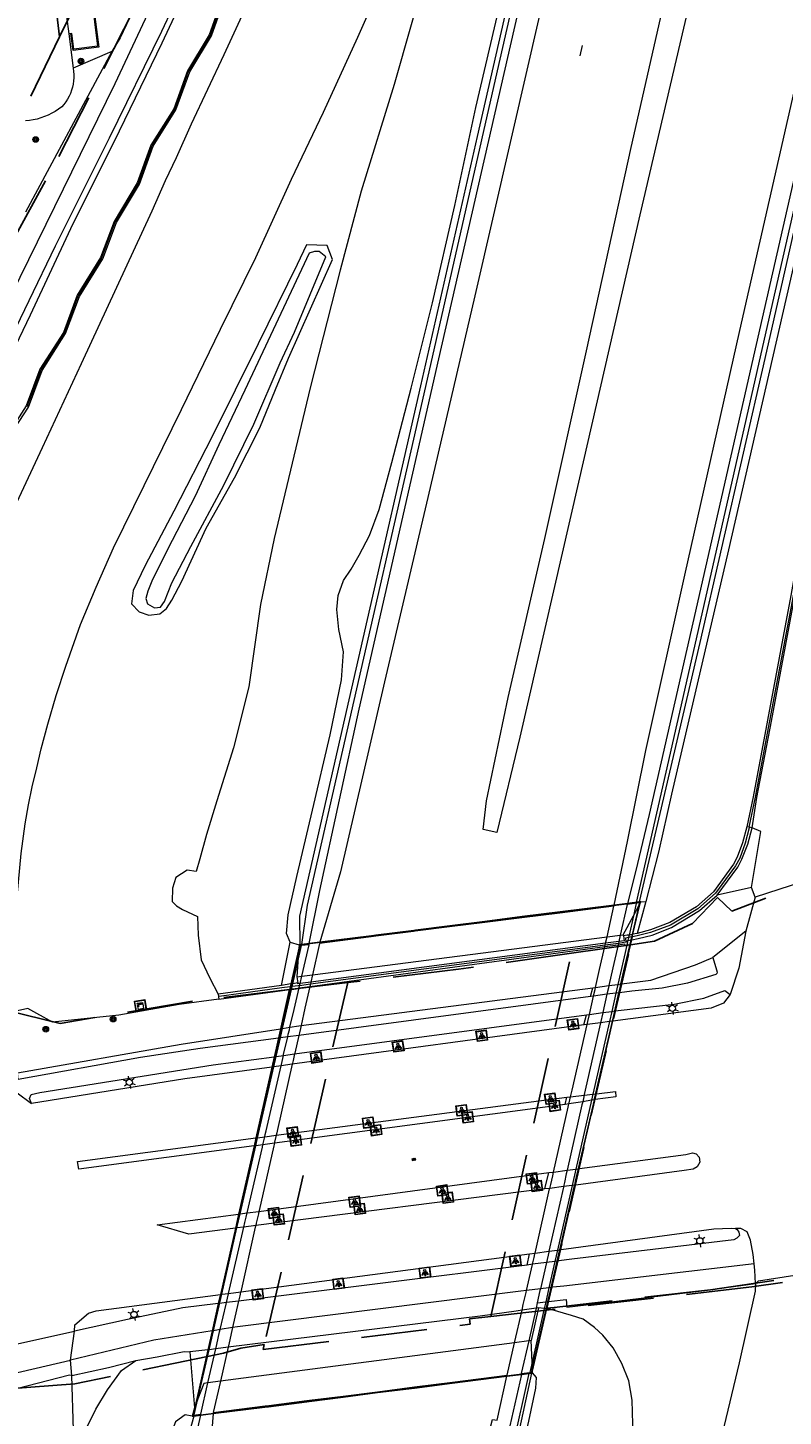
# Model space of a CAD drawing. Header units: metres. Extents: x 89872 to 94585, y 463299 to 469000.
# Tile 201 of 230: x 91380 to 91453, y 466049 to 466183. Entities that reach past the tile are written whole.
import ezdxf
from ezdxf.enums import TextEntityAlignment as Align

# ---------------------------------------------------------------- set-up
doc = ezdxf.new("R2010")
doc.units = ezdxf.units.M
doc.linetypes.add('HIDDEN', pattern=[9.525, 6.35, -3.175])
doc.layers.get('0').update_dxf_attribs({"linetype": 'CONTINUOUS'})
for name, color, linetype, lineweight in [('B-WE-GR-BEPLANTING_CULTUUR-G', 251, 'CONTINUOUS', 13), ('B-WE-GR-BOOM-S', 251, 'CONTINUOUS', 13), ('B-WE-IE-TERREINAFSCHEIDING-G', 251, 'CONTINUOUS', 13), ('B-WE-IE-TERREINAFSCHEIDING_KUNSTMATIG_HEKWERK-G', 251, 'CONTINUOUS', 13), ('B-WE-IE-TERREINAFSCHEIDING_KUNSTMATIG_MUUR-G', 251, 'CONTINUOUS', 13), ('B-WE-KL-ET_LS_OV_LICHTMAST-S', 251, 'CONTINUOUS', 13), ('B-WE-KL-ET_LS_SR_ARMATUUR-G', 251, 'CONTINUOUS', 13), ('B-WE-KW-KUNSTWERK-GV', 251, 'CONTINUOUS', 13), ('B-WE-KW-KUNSTWERK_GELUIDSWERING_SCHERM-G', 251, 'CONTINUOUS', 13), ('B-WE-OB-BESCHOEIING-G', 251, 'CONTINUOUS', 13), ('B-WE-OG-TOPOGRAFIE_STRAATNAAM-T18', 251, 'CONTINUOUS', 13), ('B-WE-OG-TOPOGRAFIE_WATER-GV', 251, 'CONTINUOUS', 13), ('B-WE-VH-VERHARDING-GV', 251, 'CONTINUOUS', 13), ('Percelen', 10, 'HIDDEN', 25), ('Q_VERKEERSREGELINSTALLATIEKAST', 251, 'CONTINUOUS', 13), ('S_GBKN_SYMBOOL_GV_GROOT_1', 251, 'CONTINUOUS', 13)]:
    doc.layers.add(name, color=color, linetype=linetype, lineweight=lineweight)
doc.styles.get("Standard").update_dxf_attribs({"font": 'isocp.shx'})

# ---------------------------------------------------------------- blocks, each defined once
blk = doc.blocks.new('Q_LICHTPUNT')
for points in [[(-0.5, 0.5), (0.5, 0.5), (0.5, -0.5), (-0.5, -0.5)], [(-0.46, 0.46), (0.46, 0.46), (0.46, -0.46), (-0.46, -0.46)], [(-0.12, 0.08), (-0.08, 0.05), (-0.26, -0.23), (-0.3, -0.2)], [(-0.03, 0.03), (0.02, 0.03), (0.02, -0.3), (-0.03, -0.3)], [(0.08, 0.05), (0.12, 0.08), (0.29, -0.21), (0.25, -0.24)]]:
    blk.add_lwpolyline(points, close=True)
blk.add_circle((0, 0.21), 0.103)
blk = doc.blocks.new('Q_BOOM')
for radius in [0.27, 0.18, 0.09]:
    blk.add_circle((0, 0), radius)
blk = doc.blocks.new('S_GBKN_SYMBOOL_GV_GROOT')
for points in [[(-0.1875, 0.03125), (-0.09375, 0.09375)], [(-0.1875, -0.0625), (0.0625, 0.09375)], [(-0.1875, 0.09375), (0.125, -0.09375)], [(-0.1875, 0), (-0.03125, -0.09375)], [(-0.125, -0.09375), (0.1875, 0.09375)], [(-0.0625, 0.09375), (0.1875, -0.0625)], [(0.03125, -0.09375), (0.1875, 0)], [(0.09375, 0.09375), (0.1875, 0.03125)]]:
    blk.add_lwpolyline(points)
blk = doc.blocks.new('Q_LICHTMAST')
for points in [[(-0.26, 0.15), (-0.52, 0.3)], [(0, 0.3), (0, 0.6)], [(0.26, 0.15), (0.52, 0.3)], [(-0.26, -0.15), (-0.52, -0.3)], [(0, -0.3), (0, -0.6)], [(0.26, -0.15), (0.52, -0.3)]]:
    blk.add_lwpolyline(points)
blk.add_circle((0, 0), 0.3)
blk = doc.blocks.new('Q_VERKEERSREGELINSTALLATIEKAST')
for points in [[(-0.5, 0.5), (0.5, 0.5), (0.5, -0.5), (-0.5, -0.5)], [(-0.26, 0.26), (0.25, 0.26), (0.25, 0.19), (-0.26, 0.19)], [(-0.26, 0.11), (0.25, 0.11), (0.25, -0.33), (-0.26, -0.33)]]:
    blk.add_lwpolyline(points, close=True)
blk.add_lwpolyline([(-0.44, 0.46), (0.44, 0.46, -0.414214), (0.46, 0.44), (0.46, -0.44, -0.414214), (0.44, -0.46), (-0.44, -0.46, -0.414214), (-0.46, -0.44), (-0.46, 0.44), (-0.46, 0.44), (-0.46, 0.45), (-0.46, 0.45), (-0.46, 0.45), (-0.46, 0.45), (-0.46, 0.45), (-0.46, 0.45), (-0.46, 0.46), (-0.46, 0.46), (-0.46, 0.46), (-0.45, 0.46), (-0.45, 0.46), (-0.45, 0.46), (-0.45, 0.46), (-0.45, 0.46), (-0.45, 0.46), (-0.44, 0.46), (-0.44, 0.46)], format="xyb")
blk.add_circle((-0.18, -0.03), 0.0354)

msp = doc.modelspace()

# ---------------------------------------------------------------- linework, layer by layer
at = {"layer": 'B-WE-GR-BEPLANTING_CULTUUR-G'}
for q in [(91379.64, 466164.89), (91384.22, 466178.73)]:
    msp.add_line((91387.93, 466180.33), q, dxfattribs=at)
for points in [[(91398.51, 466203.11), (91397.53, 466200.98), (91392.68, 466190.01), (91388.75, 466181.66), (91387.93, 466180.33)], [(91461.28, 466197), (91459.78, 466188.14), (91454.48, 466163.78), (91447.29, 466132.42), (91441.78, 466108.92), (91440.55, 466103.35), (91439.34, 466098.61)], [(91405.11, 466094.68), (91404.76, 466095.52), (91404.92, 466097.31), (91405.73, 466100.99), (91407.25, 466107.37), (91408.94, 466114.61), (91410.05, 466119.92), (91410.23, 466122.61), (91409.79, 466124.74), (91409.59, 466126.67), (91409.71, 466128.03), (91410.24, 466129.48), (91410.96, 466130.56), (91411.75, 466131.89), (91412.74, 466133.81), (91413.66, 466136.31), (91414.89, 466140.8), (91416.74, 466147.96), (91418.78, 466156.17), (91420.93, 466165.53), (91422.98, 466174.95), (91425.72, 466186.76)], [(91425.9, 466039.53), (91426.2, 466040.9), (91428.06, 466048.62), (91428.73, 466051.79), (91428.8, 466052.81), (91428.42, 466053.25)]]:
    msp.add_lwpolyline(points, dxfattribs=at)
at = {"layer": 'B-WE-IE-TERREINAFSCHEIDING-G'}
for p, q in [((91449.24, 466105.73), (91449.04, 466105.77)), ((91449.55, 466105.67), (91449.24, 466105.73)), ((91439.34, 466098.61), (91438.49, 466095.51)), ((91438.86, 466098.57), (91439.34, 466098.61)), ((91437.14, 466095.4), (91437.19, 466095.28)), ((91438.03, 466095.43), (91437.71, 466095.37)), ((91438.09, 466095.44), (91438.03, 466095.43)), ((91438.49, 466095.51), (91438.09, 466095.44)), ((91404.27, 466090.53), (91405.11, 466094.68)), ((91405.11, 466094.68), (91405.95, 466094.42)), ((91435.45, 466094.58), (91407.08, 466090.83)), ((91436.72, 466094.74), (91435.45, 466094.58)), ((91405.73, 466091.36), (91405.83, 466090.76)), ((91404.27, 466090.53), (91398.18, 466089.69)), ((91405.15, 466090.66), (91404.27, 466090.53)), ((91405.21, 466090.67), (91405.15, 466090.66)), ((91405.35, 466090.69), (91405.21, 466090.67)), ((91405.83, 466090.76), (91405.35, 466090.69)), ((91407.08, 466090.83), (91406.05, 466090.7)), ((91429.01, 466059.51), (91428.29, 466056.36))]:
    msp.add_line(p, q, dxfattribs=at)
for points in [[(91471.94, 466231.25), (91466.72, 466203.37), (91461.41, 466173.91), (91456.82, 466147.8), (91453.29, 466128.03), (91451.04, 466116.02), (91449.64, 466108.67), (91449.04, 466105.77)], [(91430.61, 466205.15), (91428.89, 466197.6), (91423.09, 466172.17), (91417.63, 466148.2), (91412.09, 466123.89), (91408.55, 466108.45), (91406.01, 466097.18), (91406.02, 466094.43)], [(91438.72, 466098.55), (91444.55, 466123.49), (91450.82, 466150.83), (91457.9, 466182.04), (91461.28, 466197)], [(91398.6, 466185.58), (91397.31, 466181.96), (91395.21, 466178.49), (91393.89, 466174.84), (91391.69, 466171.35), (91390.38, 466167.71), (91388.15, 466164.01), (91386.84, 466160.53), (91384.59, 466156.9), (91383.27, 466153.33), (91381.02, 466149.78), (91379.68, 466146.26), (91377.43, 466142.74), (91376.1, 466139.17), (91374.01, 466135.64)], [(91383.78, 466183.73), (91383.88, 466183.74), (91383.68, 466185.26), (91385.97, 466185.56), (91386.57, 466180.86), (91384.29, 466180.56), (91384.09, 466182.09), (91383.79, 466182.05)], [(91449.04, 466105.77), (91448.64, 466104.23), (91448.13, 466102.86), (91447.77, 466102.19), (91445.85, 466099.52), (91444.21, 466098.08), (91441.64, 466096.56), (91439.78, 466095.86), (91438.49, 466095.51)], [(91437.71, 466095.37), (91437.53, 466095.34), (91437.19, 466095.28)], [(91437.19, 466095.28), (91437.25, 466094.81), (91436.72, 466094.74)], [(91406.05, 466090.7), (91405.85, 466090.67), (91405.83, 466090.76)], [(91425.32, 466039.53), (91426.35, 466044.05), (91428.35, 466053.24)], [(91395.82, 466049.1), (91395.29, 466047.15), (91394.48, 466046.76), (91392.84, 466039.53)]]:
    msp.add_lwpolyline(points, dxfattribs=at)
at = {"layer": 'B-WE-IE-TERREINAFSCHEIDING_KUNSTMATIG_HEKWERK-G'}
msp.add_lwpolyline([(91383.78, 466183.73), (91383.57, 466185.35), (91386.05, 466185.67), (91386.68, 466180.77), (91384.2, 466180.45), (91383.99, 466182.08)], dxfattribs=at)
at = {"layer": 'B-WE-IE-TERREINAFSCHEIDING_KUNSTMATIG_MUUR-G'}
for p, q in [((91449.24, 466105.73), (91449.24, 466105.73)), ((91435.41, 466094.4), (91407.04, 466090.63)), ((91436.69, 466094.57), (91435.41, 466094.4)), ((91437.97, 466095.18), (91437.65, 466095.12)), ((91438.03, 466095.19), (91437.97, 466095.18)), ((91405.14, 466090.39), (91405.09, 466090.39)), ((91405.29, 466090.41), (91405.14, 466090.39)), ((91407.04, 466090.63), (91406, 466090.49))]:
    msp.add_line(p, q, dxfattribs=at)
for points in [[(91472.13, 466231.22), (91472.13, 466231.22), (91466.92, 466203.34), (91461.61, 466173.88), (91457.02, 466147.77), (91453.49, 466127.99), (91451.24, 466115.98), (91449.84, 466108.63), (91449.24, 466105.73)], [(91449.26, 466105.69), (91448.9, 466104.2), (91448.37, 466102.75), (91447.97, 466102.01), (91446.03, 466099.38), (91444.32, 466097.89), (91441.71, 466096.32), (91439.78, 466095.62), (91438.5, 466095.28), (91438.03, 466095.19)], [(91437.65, 466095.12), (91437.38, 466095.07), (91437.4, 466094.67), (91436.69, 466094.57)], [(91405.09, 466090.39), (91404.29, 466090.29), (91398.27, 466089.46)], [(91406, 466090.49), (91405.87, 466090.48), (91405.29, 466090.41)]]:
    msp.add_lwpolyline(points, dxfattribs=at)
at = {"layer": 'B-WE-KW-KUNSTWERK-GV'}
for p, q in [((91437.56, 466098.41), (91436.28, 466098.25)), ((91438.72, 466098.55), (91437.56, 466098.41)), ((91438.03, 466095.43), (91438.68, 466098.24)), ((91438.09, 466095.44), (91438.77, 466098.4)), ((91438.13, 466097.22), (91438.68, 466098.24)), ((91438.68, 466098.24), (91438.77, 466098.4)), ((91438.86, 466098.57), (91438.72, 466098.55)), ((91438.77, 466098.4), (91438.86, 466098.57)), ((91437.14, 466095.4), (91438.13, 466097.22)), ((91435.59, 466095.2), (91436.86, 466095.36)), ((91436.86, 466095.36), (91436.72, 466094.74)), ((91436.86, 466095.36), (91437.14, 466095.4)), ((91437.97, 466095.18), (91438.03, 466095.43)), ((91438.03, 466095.19), (91438.09, 466095.44)), ((91405.93, 466094.09), (91405.15, 466090.66)), ((91405.93, 466094.09), (91405.9, 466093.76)), ((91405.95, 466094.42), (91405.93, 466094.09)), ((91406.02, 466094.43), (91405.95, 466094.42)), ((91406.22, 466094.45), (91406.02, 466094.43)), ((91406.94, 466094.55), (91406.22, 466094.45)), ((91407.95, 466094.68), (91406.94, 466094.55)), ((91407.25, 466091.55), (91435.59, 466095.2)), ((91436.69, 466094.57), (91436.65, 466094.43)), ((91436.72, 466094.74), (91436.69, 466094.57)), ((91436.99, 466090.67), (91437.97, 466094.92)), ((91437.91, 466094.91), (91437.97, 466095.18)), ((91437.97, 466094.92), (91438.03, 466095.19)), ((91405.9, 466093.76), (91405.21, 466090.67)), ((91405.83, 466092.79), (91405.73, 466091.36)), ((91405.9, 466093.76), (91405.83, 466092.79)), ((91405.73, 466091.36), (91406.21, 466091.42)), ((91406.05, 466090.7), (91406.21, 466091.42)), ((91406.21, 466091.42), (91407.25, 466091.55)), ((91405.03, 466090.12), (91404.18, 466086.36)), ((91405.09, 466090.39), (91405.03, 466090.12)), ((91405.14, 466090.39), (91405.08, 466090.13)), ((91405.15, 466090.66), (91405.09, 466090.39)), ((91405.21, 466090.67), (91405.14, 466090.39)), ((91405.95, 466090.29), (91406, 466090.49)), ((91406, 466090.49), (91406.05, 466090.7)), ((91436.79, 466089.82), (91436.99, 466090.67)), ((91435.58, 466089.67), (91435.18, 466087.91)), ((91436.34, 466088.07), (91436.74, 466089.81)), ((91436.39, 466088.08), (91436.79, 466089.82)), ((91436.16, 466087.08), (91436.39, 466088.08)), ((91404.18, 466086.36), (91403.97, 466085.45)), ((91434.55, 466080.11), (91436.16, 466087.08)), ((91403.97, 466085.45), (91403.57, 466083.67)), ((91403.57, 466083.67), (91403.34, 466082.67)), ((91403.34, 466082.67), (91401.79, 466075.85)), ((91432.89, 466072.9), (91434.42, 466079.54)), ((91434.42, 466079.54), (91434.55, 466080.11)), ((91401.79, 466075.85), (91401.62, 466075.09)), ((91401.62, 466075.09), (91400.13, 466068.53)), ((91432.53, 466071.31), (91432.89, 466072.9)), ((91431.1, 466065.09), (91432.53, 466071.31)), ((91399.17, 466060.9), (91400.64, 466067.28)), ((91400.13, 466068.53), (91399.83, 466067.18)), ((91400.19, 466068.54), (91400.1, 466068.11)), ((91399.83, 466067.18), (91398.38, 466060.8)), ((91399.89, 466067.19), (91398.44, 466060.81)), ((91430.85, 466064.01), (91431.1, 466065.09)), ((91430.26, 466061.47), (91430.85, 466064.01)), ((91398.38, 466060.8), (91398.18, 466059.92)), ((91429.95, 466060.12), (91430.26, 466061.47)), ((91398.18, 466059.92), (91397.59, 466057.29)), ((91428.76, 466059.47), (91428.05, 466056.33)), ((91428.4, 466053.62), (91429.74, 466059.41)), ((91428.41, 466053.43), (91429.79, 466059.41)), ((91429.79, 466059.41), (91429.95, 466060.12)), ((91397.59, 466057.29), (91397.18, 466055.48)), ((91397.18, 466055.48), (91395.95, 466050.09)), ((91397.23, 466055.49), (91396.1, 466050.47)), ((91397.18, 466052.3), (91397.94, 466055.57)), ((91426.7, 466056.15), (91398.39, 466052.45)), ((91428.05, 466056.33), (91426.7, 466056.15)), ((91428.29, 466056.36), (91428.05, 466056.33)), ((91428.38, 466054.28), (91428.29, 466056.36)), ((91428.4, 466053.62), (91428.38, 466054.28)), ((91425.96, 466052.93), (91427.36, 466053.11)), ((91427.36, 466053.11), (91428.35, 466053.24)), ((91428.35, 466053.24), (91428.42, 466053.25)), ((91428.38, 466053.29), (91428.41, 466053.43)), ((91428.41, 466053.43), (91428.4, 466053.62)), ((91428.42, 466053.25), (91428.41, 466053.43)), ((91398.39, 466052.45), (91397.18, 466052.3)), ((91395.88, 466049.91), (91395.68, 466049.09)), ((91395.95, 466050.09), (91395.88, 466049.91)), ((91396.1, 466050.47), (91395.95, 466050.09)), ((91396.21, 466050.75), (91396.1, 466050.47)), ((91395.68, 466049.09), (91395.82, 466049.1)), ((91395.82, 466049.1), (91396.5, 466049.19)), ((91396.5, 466049.19), (91397.68, 466049.34))]:
    msp.add_line(p, q, dxfattribs=at)
for points in [[(91438.77, 466098.4), (91438.79, 466098.51), (91405.99, 466094.38), (91405.93, 466094.09)], [(91436.28, 466098.25), (91431.08, 466097.61), (91427.43, 466097.14), (91423.84, 466096.68), (91420.46, 466096.26), (91417.16, 466095.84), (91416.99, 466095.81), (91413.35, 466095.35), (91412.91, 466095.3), (91407.95, 466094.68)], [(91438.68, 466098.24), (91438.73, 466098.45), (91437.53, 466098.3), (91436.86, 466095.36)], [(91406.19, 466094.35), (91406.04, 466094.33), (91405.9, 466093.76)], [(91406.21, 466091.42), (91406.91, 466094.44), (91406.19, 466094.35)], [(91436.65, 466094.43), (91436.15, 466092.2), (91435.77, 466090.5)], [(91436.93, 466090.66), (91437.32, 466092.35), (91437.91, 466094.91)], [(91405.08, 466090.13), (91404.62, 466088.09), (91404.23, 466086.37)], [(91405.08, 466086.5), (91405.47, 466088.2), (91405.95, 466090.29)], [(91435.77, 466090.5), (91435.72, 466090.28), (91435.61, 466089.8), (91435.58, 466089.67)], [(91436.74, 466089.81), (91436.77, 466089.95), (91436.88, 466090.44), (91436.93, 466090.66)], [(91435.18, 466087.91), (91435.18, 466087.9), (91434.96, 466086.93), (91434.96, 466086.93)], [(91436.11, 466087.07), (91436.11, 466087.09), (91436.33, 466088.04), (91436.34, 466088.07)], [(91404.23, 466086.37), (91404.18, 466086.15), (91404.08, 466085.72), (91404.03, 466085.46)], [(91404.86, 466085.57), (91404.92, 466085.83), (91405.02, 466086.25), (91405.08, 466086.5)], [(91434.96, 466086.93), (91433.4, 466080.02), (91433.39, 466079.97)], [(91434.5, 466080.1), (91434.51, 466080.15), (91436.11, 466087.07)], [(91404.03, 466085.46), (91403.64, 466083.78), (91403.62, 466083.68)], [(91404.45, 466083.79), (91404.47, 466083.88), (91404.86, 466085.57)], [(91403.62, 466083.68), (91403.43, 466082.82), (91403.4, 466082.68)], [(91404.22, 466082.79), (91404.25, 466082.92), (91404.45, 466083.79)], [(91403.4, 466082.68), (91401.98, 466076.43), (91401.9, 466076.09), (91401.85, 466075.86)], [(91402.65, 466075.96), (91402.7, 466076.2), (91402.78, 466076.54), (91404.22, 466082.79)], [(91433.25, 466079.34), (91433.18, 466079.04), (91431.76, 466072.75)], [(91432.84, 466072.89), (91432.84, 466072.9), (91434.37, 466079.53)], [(91433.39, 466079.97), (91433.28, 466079.48), (91433.25, 466079.34)], [(91434.37, 466079.53), (91434.4, 466079.64), (91434.5, 466080.1)], [(91401.85, 466075.86), (91401.7, 466075.21), (91401.68, 466075.09)], [(91402.47, 466075.2), (91402.49, 466075.31), (91402.65, 466075.96)], [(91401.68, 466075.09), (91401.63, 466074.87), (91400.19, 466068.54)], [(91400.96, 466068.64), (91402.42, 466074.97), (91402.47, 466075.2)], [(91431.76, 466072.75), (91431.76, 466072.75), (91431.67, 466072.39), (91431.49, 466071.56), (91431.4, 466071.17)], [(91432.48, 466071.3), (91432.57, 466071.7), (91432.76, 466072.53), (91432.84, 466072.89)], [(91431.04, 466065.09), (91432.47, 466071.27), (91432.48, 466071.3)], [(91431.4, 466071.17), (91431.39, 466071.13), (91430, 466064.95)], [(91400.64, 466067.28), (91400.74, 466067.71), (91400.86, 466068.23), (91400.96, 466068.64)], [(91400.1, 466068.11), (91399.98, 466067.6), (91399.89, 466067.19)], [(91430, 466064.95), (91429.98, 466064.88), (91429.75, 466063.87)], [(91430.79, 466064), (91431.03, 466065.01), (91431.04, 466065.09)], [(91429.75, 466063.87), (91429.75, 466063.86), (91429.18, 466061.35)], [(91430.21, 466061.47), (91430.79, 466063.99), (91430.79, 466064)], [(91398.44, 466060.81), (91398.43, 466060.76), (91398.24, 466059.93)], [(91398.97, 466060.02), (91399.16, 466060.86), (91399.17, 466060.9)], [(91429.18, 466061.35), (91429.14, 466061.17), (91428.88, 466059.99)], [(91429.9, 466060.11), (91430.17, 466061.31), (91430.21, 466061.47)], [(91398.24, 466059.93), (91398.21, 466059.77), (91397.65, 466057.3)], [(91398.37, 466057.42), (91398.93, 466059.86), (91398.97, 466060.02)], [(91429.74, 466059.41), (91429.9, 466060.11), (91429.9, 466060.11)], [(91397.65, 466057.3), (91397.6, 466057.1), (91397.33, 466055.91), (91397.23, 466055.49)], [(91397.94, 466055.57), (91398.04, 466056), (91398.31, 466057.19), (91398.37, 466057.42)], [(91428.05, 466056.33), (91427.34, 466053.21), (91428.16, 466053.31)], [(91395.95, 466050.09), (91395.74, 466049.14), (91428.38, 466053.29)], [(91397.68, 466049.34), (91402.67, 466049.96), (91403.02, 466050), (91406.69, 466050.48), (91406.93, 466050.51), (91410.19, 466050.91), (91413.49, 466051.36), (91417.06, 466051.8), (91420.69, 466052.27), (91425.96, 466052.93)], [(91428.16, 466053.31), (91428.34, 466053.34), (91428.4, 466053.62)], [(91396.1, 466050.47), (91395.81, 466049.2), (91396.49, 466049.29), (91397.18, 466052.3)], [(91397.18, 466052.3), (91396.78, 466052.25), (91396.21, 466050.75)]]:
    msp.add_lwpolyline(points, dxfattribs=at)
at = {"layer": 'B-WE-KW-KUNSTWERK_GELUIDSWERING_SCHERM-G'}
for p, q in [((91438.4, 466098.41), (91438.13, 466097.22)), ((91438.13, 466097.22), (91437.71, 466095.37)), ((91437.71, 466095.37), (91437.65, 466095.12)), ((91405.83, 466092.79), (91406.19, 466094.35)), ((91406.19, 466094.35), (91406.19, 466094.35)), ((91406.22, 466094.45), (91406.22, 466094.45)), ((91437.49, 466094.39), (91436.63, 466090.62)), ((91437.56, 466094.73), (91437.49, 466094.39)), ((91437.59, 466094.83), (91437.56, 466094.73)), ((91437.65, 466095.12), (91437.59, 466094.83)), ((91405.35, 466090.69), (91405.83, 466092.79)), ((91404.37, 466086.39), (91405.23, 466090.14)), ((91405.23, 466090.14), (91405.29, 466090.41)), ((91405.29, 466090.41), (91405.35, 466090.69)), ((91436.63, 466090.62), (91436.44, 466089.78)), ((91436.44, 466089.78), (91436.04, 466088.03)), ((91436.04, 466088.03), (91435.82, 466087.04)), ((91404.16, 466085.48), (91404.37, 466086.39)), ((91435.82, 466087.04), (91434.23, 466080.07)), ((91403.75, 466083.69), (91404.16, 466085.48)), ((91403.52, 466082.7), (91403.75, 466083.69)), ((91401.96, 466075.87), (91403.52, 466082.7)), ((91434.1, 466079.49), (91432.6, 466072.86)), ((91434.23, 466080.07), (91434.1, 466079.49)), ((91401.79, 466075.11), (91401.96, 466075.87)), ((91400.28, 466068.55), (91401.79, 466075.11)), ((91432.6, 466072.86), (91432.24, 466071.27)), ((91432.24, 466071.27), (91430.82, 466065.06)), ((91399.97, 466067.2), (91400.28, 466068.55)), ((91398.51, 466060.82), (91399.97, 466067.2)), ((91430.82, 466065.06), (91430.58, 466063.97)), ((91430.58, 466063.97), (91430, 466061.44)), ((91398.31, 466059.94), (91398.51, 466060.82)), ((91430, 466061.44), (91429.7, 466060.09)), ((91397.71, 466057.31), (91398.31, 466059.94)), ((91429.55, 466059.44), (91428.38, 466054.28)), ((91429.7, 466060.09), (91429.55, 466059.44)), ((91397.29, 466055.49), (91397.71, 466057.31)), ((91396.21, 466050.75), (91397.29, 466055.49)), ((91428.38, 466054.28), (91428.16, 466053.31)), ((91425.03, 466039.53), (91428.11, 466053.19)), ((91428.16, 466053.31), (91428.16, 466053.31)), ((91395.86, 466049.21), (91396.21, 466050.75))]:
    msp.add_line(p, q, dxfattribs=at)
for points in [[(91406.22, 466094.45), (91406.76, 466098.25), (91410.59, 466114.98), (91417.66, 466146), (91425.04, 466178.48), (91433.04, 466213.47), (91439.36, 466241.55), (91439.36, 466241.55)], [(91438.42, 466098.51), (91443.25, 466119.62), (91451.23, 466154.78), (91462.49, 466204.2), (91468.92, 466232.23), (91468.92, 466232.23)], [(91379.79, 466146.2), (91381.13, 466149.72), (91383.38, 466153.28), (91384.7, 466156.84), (91386.95, 466160.47), (91388.26, 466163.96), (91390.5, 466167.66), (91391.81, 466171.29), (91394, 466174.79), (91395.32, 466178.44), (91397.43, 466181.91), (91398.72, 466185.52)]]:
    msp.add_lwpolyline(points, dxfattribs=at)
at = {"layer": 'B-WE-OB-BESCHOEIING-G'}
msp.add_lwpolyline([(91396.96, 466191.29), (91392.7, 466182.28), (91387.68, 466172.01), (91382.48, 466161.62), (91377.4, 466151.1), (91372.65, 466141.47), (91371.47, 466139.19), (91369.87, 466139.95), (91371.47, 466143.18), (91373.18, 466146.63), (91376.78, 466153.9), (91378.38, 466157.13), (91379.11, 466158.63), (91388.26, 466177.28), (91395.53, 466192.83)], dxfattribs=at)
at = {"layer": 'B-WE-OG-TOPOGRAFIE_STRAATNAAM-T18'}
msp.add_line((91433.01, 466179.93), (91433.23, 466180.91), dxfattribs=at)
at = {"layer": 'B-WE-OG-TOPOGRAFIE_WATER-GV'}
for points in [[(91371.55, 466138.53), (91372.15, 466138.92), (91372.82, 466140.23), (91374.55, 466143.77), (91376.87, 466148.33), (91380.11, 466155.02), (91383.98, 466163.32), (91388.66, 466172.71), (91392.78, 466181.17), (91397.05, 466190.3), (91400.38, 466197.24), (91403.25, 466203.13), (91406.24, 466209.61), (91409.02, 466216.34), (91411.5, 466222.02), (91413.41, 466227.27), (91415.44, 466234.07), (91419.27, 466243.84), (91422.31, 466252.66), (91423.46, 466260.43)], [(91406.93, 466160.94), (91400.72, 466147.77), (91398.22, 466142.5), (91395.94, 466137.57), (91393.75, 466133.3), (91391.86, 466129.56), (91391.39, 466128.44), (91391.2, 466127.73), (91391.38, 466127.22)], [(91391.38, 466127.22), (91392.04, 466126.85), (91392.61, 466126.89), (91393.01, 466127.46), (91393.7, 466129.25), (91395.53, 466132.75), (91398.7, 466138.64), (91401.59, 466144.5), (91404.14, 466150.39), (91405.51, 466153.34), (91408.53, 466160.59), (91407.89, 466161.1), (91407.44, 466161.1), (91406.93, 466160.94)]]:
    msp.add_lwpolyline(points, dxfattribs=at)
at = {"layer": 'B-WE-VH-VERHARDING-GV'}
for p, q in [((91383.58, 466183.7), (91383.79, 466182.05)), ((91383.79, 466182.05), (91384.22, 466178.73)), ((91456.8, 466101.28), (91449.86, 466099.02)), ((91449.5, 466099.94), (91446.19, 466099.21)), ((91449.86, 466099.02), (91449.5, 466099.94)), ((91449.86, 466099.02), (91448.95, 466095.75)), ((91448.95, 466095.75), (91445.78, 466093.21)), ((91406.99, 466090.43), (91435.38, 466094.26)), ((91435.38, 466094.26), (91436.65, 466094.43)), ((91435.38, 466094.26), (91435.41, 466094.4)), ((91435.41, 466094.4), (91435.45, 466094.58)), ((91435.45, 466094.58), (91435.59, 466095.2)), ((91437.59, 466094.83), (91437.91, 466094.91)), ((91437.91, 466094.91), (91437.97, 466094.92)), ((91407.25, 466091.55), (91407.08, 466090.83)), ((91405.03, 466090.12), (91405.08, 466090.13)), ((91405.08, 466090.13), (91405.23, 466090.14)), ((91405.95, 466090.29), (91406.99, 466090.43)), ((91406.14, 466086.66), (91434.21, 466090.28)), ((91407.04, 466090.63), (91406.99, 466090.43)), ((91407.08, 466090.83), (91407.04, 466090.63)), ((91434.01, 466089.47), (91434.21, 466090.28)), ((91434.21, 466090.28), (91434.48, 466090.32)), ((91434.48, 466090.32), (91435.77, 466090.5)), ((91435.77, 466090.5), (91436.63, 466090.62)), ((91436.63, 466090.62), (91436.93, 466090.66)), ((91446.93, 466090.02), (91447.43, 466089.66)), ((91398.18, 466089.69), (91398.24, 466089.21)), ((91434.01, 466089.47), (91405.93, 466085.72)), ((91433.9, 466087.74), (91434.3, 466089.5)), ((91434.3, 466089.5), (91434.01, 466089.47)), ((91435.58, 466089.67), (91434.3, 466089.5)), ((91436.44, 466089.78), (91435.58, 466089.67)), ((91436.74, 466089.81), (91436.44, 466089.78)), ((91405.52, 466083.93), (91433.6, 466087.7)), ((91433.37, 466086.74), (91433.6, 466087.7)), ((91433.6, 466087.7), (91433.9, 466087.74)), ((91433.9, 466087.74), (91435.18, 466087.91)), ((91435.18, 466087.91), (91436.04, 466088.03)), ((91436.04, 466088.03), (91436.34, 466088.07)), ((91445.62, 466088.32), (91436.16, 466087.08)), ((91436.34, 466088.07), (91436.39, 466088.08)), ((91404.18, 466086.36), (91404.23, 466086.37)), ((91404.23, 466086.37), (91404.37, 466086.39)), ((91404.37, 466086.39), (91405.08, 466086.5)), ((91433.37, 466086.74), (91405.3, 466082.94)), ((91433.67, 466086.78), (91433.37, 466086.74)), ((91434.96, 466086.93), (91433.67, 466086.78)), ((91435.82, 466087.04), (91434.96, 466086.93)), ((91436.11, 466087.07), (91435.82, 466087.04)), ((91404.03, 466085.46), (91403.97, 466085.45)), ((91404.16, 466085.48), (91404.03, 466085.46)), ((91404.86, 466085.57), (91404.16, 466085.48)), ((91405.93, 466085.72), (91404.86, 466085.57)), ((91397.68, 466082.88), (91403.57, 466083.67)), ((91403.57, 466083.67), (91403.62, 466083.68)), ((91403.62, 466083.68), (91403.75, 466083.69)), ((91403.75, 466083.69), (91404.45, 466083.79)), ((91404.45, 466083.79), (91405.52, 466083.93)), ((91403.4, 466082.68), (91403.34, 466082.67)), ((91403.52, 466082.7), (91403.4, 466082.68)), ((91404.22, 466082.79), (91403.52, 466082.7)), ((91405.3, 466082.94), (91404.22, 466082.79)), ((91378.83, 466080.18), (91380.21, 466079.17)), ((91403.75, 466076.11), (91431.72, 466079.78)), ((91431.55, 466079.06), (91431.72, 466079.78)), ((91431.72, 466079.78), (91432.09, 466079.82)), ((91433.25, 466079.34), (91431.93, 466079.12)), ((91432.09, 466079.82), (91433.39, 466079.97)), ((91434.1, 466079.49), (91433.25, 466079.34)), ((91433.39, 466079.97), (91434.23, 466080.07)), ((91434.37, 466079.53), (91434.1, 466079.49)), ((91434.23, 466080.07), (91434.5, 466080.1)), ((91434.42, 466079.54), (91434.37, 466079.53)), ((91434.44, 466079.55), (91434.42, 466079.54)), ((91434.5, 466080.1), (91434.55, 466080.11)), ((91431.55, 466079.06), (91403.58, 466075.35)), ((91431.93, 466079.12), (91431.55, 466079.06)), ((91401.79, 466075.85), (91401.85, 466075.86)), ((91401.85, 466075.86), (91401.96, 466075.87)), ((91401.96, 466075.87), (91402.65, 466075.96)), ((91403.58, 466075.35), (91402.47, 466075.2)), ((91402.65, 466075.96), (91403.75, 466076.11)), ((91401.68, 466075.09), (91401.62, 466075.09)), ((91401.79, 466075.11), (91401.68, 466075.09)), ((91402.47, 466075.2), (91401.79, 466075.11)), ((91430.44, 466072.57), (91431.76, 466072.75)), ((91431.76, 466072.75), (91432.6, 466072.86)), ((91432.6, 466072.86), (91432.84, 466072.89)), ((91432.84, 466072.89), (91432.89, 466072.9)), ((91402.09, 466068.79), (91430, 466072.52)), ((91429.62, 466070.95), (91430, 466072.52)), ((91430, 466072.52), (91430.44, 466072.57)), ((91432.24, 466071.27), (91431.4, 466071.17)), ((91432.48, 466071.3), (91432.24, 466071.27)), ((91432.53, 466071.31), (91432.48, 466071.3)), ((91429.62, 466070.95), (91401.78, 466067.43)), ((91430.08, 466071), (91429.62, 466070.95)), ((91431.4, 466071.17), (91430.08, 466071)), ((91400.28, 466068.55), (91400.96, 466068.64)), ((91400.96, 466068.64), (91402.09, 466068.79)), ((91392.29, 466067.49), (91400.13, 466068.53)), ((91400.64, 466067.28), (91399.97, 466067.2)), ((91400.13, 466068.53), (91400.19, 466068.54)), ((91400.19, 466068.54), (91400.28, 466068.55)), ((91401.78, 466067.43), (91400.64, 466067.28)), ((91399.89, 466067.19), (91399.83, 466067.18)), ((91399.97, 466067.2), (91399.89, 466067.19)), ((91400.34, 466061.05), (91428.14, 466064.7)), ((91427.89, 466063.63), (91428.14, 466064.7)), ((91428.14, 466064.7), (91428.66, 466064.77)), ((91428.66, 466064.77), (91430, 466064.95)), ((91430, 466064.95), (91430.82, 466065.06)), ((91430.82, 466065.06), (91431.04, 466065.09)), ((91431.04, 466065.09), (91431.1, 466065.09)), ((91427.89, 466063.63), (91400.13, 466060.17)), ((91428.42, 466063.7), (91427.89, 466063.63)), ((91429.75, 466063.87), (91428.42, 466063.7)), ((91430.58, 466063.97), (91429.75, 466063.87)), ((91430.79, 466064), (91430.58, 466063.97)), ((91430.85, 466064.01), (91430.79, 466064)), ((91398.38, 466060.8), (91398.44, 466060.81)), ((91398.44, 466060.81), (91398.51, 466060.82)), ((91398.51, 466060.82), (91399.17, 466060.9)), ((91399.17, 466060.9), (91400.34, 466061.05)), ((91427.84, 466061.19), (91427.29, 466061.13)), ((91429.18, 466061.35), (91427.84, 466061.19)), ((91430, 466061.44), (91429.18, 466061.35)), ((91430.21, 466061.47), (91430, 466061.44)), ((91430.26, 466061.47), (91430.21, 466061.47)), ((91398.24, 466059.93), (91398.18, 466059.92)), ((91398.31, 466059.94), (91398.24, 466059.93)), ((91398.97, 466060.02), (91398.31, 466059.94)), ((91400.13, 466060.17), (91398.97, 466060.02)), ((91426.7, 466056.15), (91427.41, 466059.28)), ((91427.41, 466059.28), (91426.84, 466059.2)), ((91428.76, 466059.47), (91427.41, 466059.28)), ((91428.88, 466059.99), (91428.76, 466059.47)), ((91429.01, 466059.51), (91428.76, 466059.47)), ((91428.88, 466059.99), (91429.7, 466060.09)), ((91429.55, 466059.44), (91429.01, 466059.51)), ((91429.74, 466059.41), (91429.55, 466059.44)), ((91429.79, 466059.41), (91429.74, 466059.41)), ((91429.9, 466060.11), (91429.95, 466060.12)), ((91423.38, 466058.71), (91399.13, 466055.72)), ((91426.84, 466059.2), (91423.38, 466058.71)), ((91376.66, 466055.58), (91384.34, 466057.26)), ((91383.97, 466054.48), (91384.34, 466057.26)), ((91397.65, 466057.3), (91397.59, 466057.29)), ((91397.71, 466057.31), (91397.65, 466057.3)), ((91398.37, 466057.42), (91397.71, 466057.31)), ((91399.56, 466057.61), (91398.37, 466057.42)), ((91397.18, 466055.48), (91395.43, 466055.27)), ((91395.43, 466055.27), (91395.88, 466049.91)), ((91397.23, 466055.49), (91397.18, 466055.48)), ((91397.29, 466055.49), (91397.23, 466055.49)), ((91397.94, 466055.57), (91397.29, 466055.49)), ((91399.13, 466055.72), (91397.94, 466055.57)), ((91399.13, 466055.72), (91398.39, 466052.45)), ((91371.03, 466051.47), (91383.97, 466054.48)), ((91384.1, 466053.02), (91383.97, 466054.48)), ((91394.25, 466039.53), (91396.5, 466049.19))]:
    msp.add_line(p, q, dxfattribs=at)
for points in [[(91406.94, 466094.55), (91407.95, 466099.64), (91411.75, 466117.09), (91419.4, 466150.78), (91427.01, 466183.97), (91434.61, 466217.38), (91440.07, 466241.39)], [(91441.94, 466240.74), (91437.7, 466221.45), (91432.85, 466200.18), (91428.06, 466179.37), (91422.88, 466156.85), (91418.34, 466137.44), (91414.18, 466119.73), (91409.93, 466101.46), (91407.95, 466094.68)], [(91455.42, 466236.52), (91450.52, 466215.42), (91445.17, 466192.08), (91438.75, 466164.62), (91432.86, 466138.93), (91427.19, 466114.4), (91425, 466105.23), (91423.68, 466105.53), (91423.98, 466108.28), (91426.09, 466118.21), (91429.6, 466133.51), (91433.62, 466151.54), (91437.92, 466171.11), (91442.67, 466192.03), (91447.7, 466214.34), (91452.86, 466237.31)], [(91436.28, 466098.25), (91437.55, 466104.37), (91439.31, 466113.13), (91443.07, 466129.98), (91448.37, 466153.51), (91454.99, 466182.51), (91461.64, 466212.33), (91466.41, 466233.01)], [(91468.1, 466232.43), (91463.85, 466213.45), (91457.47, 466185.22), (91449.94, 466152.17), (91443.86, 466125.39), (91439.65, 466106.96), (91438.35, 466101.59), (91437.56, 466098.41)], [(91449.55, 466105.67), (91450.01, 466108.59), (91451.41, 466115.95), (91453.66, 466127.96), (91457.19, 466147.74), (91461.78, 466173.85), (91467.09, 466203.3), (91472.31, 466231.18)], [(91402.33, 466187.9), (91398.72, 466180.04), (91395.56, 466173.34), (91394.12, 466170.11), (91393.07, 466167.92), (91391.8, 466165), (91384.98, 466150.32), (91381.22, 466142.23), (91378.75, 466136.93)], [(91418.31, 466188.45), (91415.11, 466177.18), (91411.92, 466166.9), (91409.91, 466159.31), (91407.02, 466147.99), (91403.57, 466133.51), (91402.24, 466127.17), (91401.12, 466119.24), (91399.65, 466113.38), (91398.05, 466108.28), (91397.06, 466105.03), (91396.41, 466102.69), (91396.04, 466101.47), (91395.2, 466101.61), (91394.11, 466100.89), (91393.77, 466099.87), (91393.75, 466098.61), (91394.15, 466098.18), (91394.72, 466097.81), (91396.17, 466097.16), (91396.23, 466095.37), (91396.54, 466092.98), (91397.36, 466091.23), (91398.18, 466089.69)], [(91377.71, 466087.83), (91378.27, 466093.77), (91378.83, 466099.09), (91379.22, 466103.2), (91379.6, 466106.05), (91379.93, 466107.88), (91380.26, 466109.62), (91380.72, 466111.46), (91381.15, 466113.27), (91381.76, 466115.66), (91382.58, 466118.42), (91383.52, 466121.22), (91384.91, 466125.22), (91386.42, 466128.83), (91388.1, 466132.61), (91391.05, 466138.59), (91394.64, 466145.92), (91398.4, 466153.64), (91401.8, 466160.52), (91405.22, 466168.06), (91408.31, 466174.52), (91411.62, 466181.71), (91413.71, 466186.45)], [(91377.65, 466142.63), (91379.9, 466146.15), (91381.23, 466149.67), (91383.49, 466153.23), (91384.81, 466156.79), (91387.06, 466160.42), (91388.37, 466163.9), (91390.6, 466167.6), (91391.91, 466171.24), (91394.11, 466174.74), (91395.43, 466178.39), (91397.53, 466181.86), (91398.82, 466185.47)], [(91384.22, 466178.73), (91384.26, 466178.43), (91384.28, 466178.12), (91384.28, 466177.81), (91384.25, 466177.51), (91384.21, 466177.2), (91384.14, 466176.9), (91384.05, 466176.61), (91383.95, 466176.32), (91383.82, 466176.04), (91383.67, 466175.77), (91383.5, 466175.51), (91383.32, 466175.26), (91383.12, 466175.03), (91382.81, 466174.8), (91382.49, 466174.59), (91382.16, 466174.4), (91381.82, 466174.23), (91381.47, 466174.09), (91381.11, 466173.96), (91380.75, 466173.85), (91380.38, 466173.77), (91380, 466173.71), (91379.62, 466173.67)], [(91408.65, 466161.68), (91406.68, 466161.74), (91405.78, 466159.86), (91402.03, 466152.22), (91397.59, 466143.32), (91393.89, 466136.14), (91391.14, 466130.9), (91389.98, 466128.51), (91389.83, 466127.21), (91390.57, 466126.46), (91391.49, 466126.13), (91392.56, 466126.26), (91393.21, 466126.78), (91393.7, 466127.57), (91394.66, 466129.4), (91397.02, 466134.49), (91399.75, 466139.34), (91402.17, 466144.14), (91403.67, 466147.85)], [(91403.67, 466147.85), (91404.93, 466150.85), (91409.16, 466160.34), (91408.65, 466161.68)], [(91446.19, 466099.21), (91448.19, 466101.89), (91448.58, 466102.66), (91449.15, 466104.12), (91449.55, 466105.67)], [(91449.5, 466099.94), (91450.38, 466105.33), (91449.55, 466105.67)], [(91435.59, 466095.2), (91436.26, 466098.14), (91431.04, 466097.48), (91427.4, 466097.02), (91423.82, 466096.57), (91420.43, 466096.15), (91417.14, 466095.73), (91416.96, 466095.71), (91413.33, 466095.25), (91412.89, 466095.2), (91407.93, 466094.57), (91407.25, 466091.55)], [(91437.97, 466094.92), (91438.58, 466095.05), (91439.93, 466095.37), (91441.8, 466096.1), (91444.5, 466097.73), (91446.19, 466099.21)], [(91448.95, 466095.75), (91448.28, 466092.17), (91447.43, 466089.66)], [(91434.48, 466090.32), (91434.87, 466092.04), (91435.38, 466094.26)], [(91436.65, 466094.43), (91437.27, 466094.52), (91437.29, 466094.36), (91437.49, 466094.39)], [(91437.49, 466094.39), (91437.58, 466094.4), (91437.56, 466094.73)], [(91437.56, 466094.73), (91437.56, 466094.83), (91437.59, 466094.83)], [(91445.78, 466093.21), (91446.13, 466092.03), (91446.18, 466091.79), (91446.15, 466091.68), (91446.06, 466091.56), (91443.32, 466090.74), (91440.91, 466090.25), (91437.98, 466089.97), (91436.79, 466089.82)], [(91436.99, 466090.67), (91439.82, 466091.04), (91444.11, 466092.49), (91445.78, 466093.21)], [(91398.24, 466089.21), (91404.36, 466090.04), (91405.03, 466090.12)], [(91405.23, 466090.14), (91405.91, 466090.23), (91405.95, 466090.29)], [(91406.99, 466090.43), (91406.52, 466088.34), (91406.14, 466086.66)], [(91434.3, 466089.5), (91434.33, 466089.64), (91434.44, 466090.12), (91434.48, 466090.32)], [(91436.39, 466088.08), (91436.65, 466088.11), (91442.04, 466088.72), (91444.9, 466089.31), (91446.93, 466090.02)], [(91436.93, 466090.66), (91436.94, 466090.66), (91436.99, 466090.67)], [(91398.24, 466089.21), (91394.43, 466088.69), (91388.6, 466087.66), (91382.23, 466086.99), (91379.84, 466088.29), (91377.71, 466087.83)], [(91436.79, 466089.82), (91436.75, 466089.81), (91436.74, 466089.81)], [(91447.43, 466089.66), (91446.8, 466088.83), (91445.62, 466088.32)], [(91433.67, 466086.78), (91433.74, 466087.06), (91433.9, 466087.74), (91433.9, 466087.74)], [(91378.87, 466082.13), (91394.61, 466084.87), (91404.18, 466086.36)], [(91405.08, 466086.5), (91405.92, 466086.63), (91406.14, 466086.66)], [(91406.14, 466086.66), (91406.08, 466086.39), (91405.98, 466085.97), (91405.93, 466085.72)], [(91432.09, 466079.82), (91432.14, 466080.05), (91432.23, 466080.45), (91433.67, 466086.77), (91433.67, 466086.78)], [(91436.16, 466087.08), (91436.13, 466087.07), (91436.11, 466087.07)], [(91403.97, 466085.45), (91396.45, 466084.45), (91390.69, 466083.59), (91378.91, 466081.46), (91378.87, 466082.13)], [(91405.93, 466085.72), (91405.54, 466084.01), (91405.52, 466083.93)], [(91405.52, 466083.93), (91405.38, 466083.31), (91405.32, 466083.06), (91405.3, 466082.94)], [(91380.21, 466079.17), (91380.01, 466079.66), (91380.18, 466080.03), (91381.01, 466080.24), (91397.68, 466082.88)], [(91403.34, 466082.67), (91394.97, 466081.54), (91380.21, 466079.17)], [(91405.3, 466082.94), (91403.88, 466076.68), (91403.8, 466076.34), (91403.75, 466076.11)], [(91431.93, 466079.12), (91431.95, 466079.23), (91432.09, 466079.82)], [(91436.4, 466080.33), (91436.44, 466079.81), (91434.44, 466079.55)], [(91434.55, 466080.11), (91434.57, 466080.11), (91436.4, 466080.33)], [(91430.44, 466072.57), (91431.86, 466078.82), (91431.93, 466079.12)], [(91401.62, 466075.09), (91384.75, 466072.85), (91384.63, 466073.6), (91401.79, 466075.85)], [(91403.58, 466075.35), (91403.52, 466075.11), (91402.11, 466068.88), (91402.09, 466068.79)], [(91403.75, 466076.11), (91403.6, 466075.45), (91403.58, 466075.35)], [(91444.46, 466073.99), (91444.51, 466073.51), (91444.25, 466073.07), (91443.88, 466072.85), (91443, 466072.71), (91432.59, 466071.32), (91432.53, 466071.31)], [(91432.89, 466072.9), (91432.95, 466072.9), (91443.17, 466074.25), (91443.81, 466074.42), (91444.18, 466074.32), (91444.46, 466073.99)], [(91430.08, 466071), (91430.17, 466071.39), (91430.36, 466072.21), (91430.44, 466072.57), (91430.44, 466072.57)], [(91428.66, 466064.77), (91430.07, 466070.95), (91430.08, 466071)], [(91402.09, 466068.79), (91402.04, 466068.57), (91401.83, 466067.66), (91401.78, 466067.43)], [(91399.83, 466067.18), (91395.36, 466066.61), (91392.29, 466067.49)], [(91401.78, 466067.43), (91401.74, 466067.26), (91400.34, 466061.05)], [(91447.79, 466066.06), (91432.22, 466064.18), (91430.95, 466064.02), (91430.85, 466064.01)], [(91431.1, 466065.09), (91431.19, 466065.11), (91445.88, 466067.11), (91447.53, 466067.17), (91447.94, 466067.15)], [(91447.94, 466067.15), (91448.1, 466067.05), (91448.27, 466066.8), (91448.33, 466066.48), (91448.08, 466066.2), (91447.79, 466066.06)], [(91449.76, 466063.75), (91449.65, 466064.65), (91449.41, 466066.03), (91449.07, 466066.83), (91448.46, 466067.13), (91447.94, 466067.15)], [(91428.42, 466063.7), (91428.57, 466064.36), (91428.64, 466064.71), (91428.66, 466064.77)], [(91427.84, 466061.19), (91428.41, 466063.69), (91428.42, 466063.7)], [(91449.76, 466063.75), (91431.44, 466061.61), (91430.38, 466061.49), (91430.26, 466061.47)], [(91449.88, 466061.86), (91449.83, 466063.14), (91449.76, 466063.75)], [(91449.88, 466061.86), (91450.17, 466062.1), (91460.66, 466063.73)], [(91384.34, 466057.26), (91384.38, 466057.89), (91385.68, 466059.01), (91386.43, 466059.23), (91398.38, 466060.8)], [(91427.29, 466061.13), (91400.04, 466057.69), (91399.56, 466057.61)], [(91400.34, 466061.05), (91400.33, 466061.01), (91400.25, 466060.68), (91400.13, 466060.17)], [(91427.41, 466059.28), (91427.53, 466059.83), (91427.8, 466061), (91427.84, 466061.19)], [(91429.95, 466060.12), (91431.65, 466060.32), (91431.72, 466059.58), (91444.71, 466061.14), (91449.88, 466061.86)], [(91449.88, 466061.86), (91449.85, 466061.13), (91448.3, 466054.22), (91445.05, 466040.57), (91444.78, 466039.53)], [(91398.18, 466059.92), (91394.77, 466059.5), (91389.45, 466058.4), (91384.34, 466057.26)], [(91400.13, 466060.17), (91400.1, 466060.02), (91399.56, 466057.61)], [(91429.7, 466060.09), (91429.9, 466060.11), (91429.9, 466060.11)], [(91436.69, 466039.53), (91436.98, 466041.34), (91437.89, 466045.61), (91438.08, 466048.31), (91438.01, 466050.63), (91437.69, 466052.5), (91437.03, 466054.17), (91436.19, 466055.68), (91435.2, 466056.89), (91434.4, 466057.61), (91433.29, 466058.41), (91432.18, 466058.77), (91430.08, 466059.37), (91429.79, 466059.41)], [(91397.59, 466057.29), (91391.99, 466056.39), (91383.97, 466054.48)], [(91399.56, 466057.61), (91399.49, 466057.34), (91399.23, 466056.16), (91399.13, 466055.72)], [(91390.24, 466054.44), (91392.3, 466054.81), (91394.91, 466055.3), (91395.43, 466055.27)], [(91398.39, 466052.45), (91397.7, 466049.44), (91402.69, 466050.08), (91403.05, 466050.12), (91406.71, 466050.59), (91406.96, 466050.62), (91410.21, 466051.03), (91413.5, 466051.45), (91417.05, 466051.9), (91420.71, 466052.37), (91425.98, 466053.04), (91426.7, 466056.15)], [(91384.1, 466053.02), (91387.63, 466053.78), (91390.24, 466054.44)], [(91385.17, 466046.67), (91385.53, 466047.99), (91386.41, 466049.78), (91387.51, 466051.62), (91388.88, 466053.49), (91390.24, 466054.44)], [(91384.1, 466053.02), (91383.85, 466053.04), (91372.75, 466050.2), (91372.5, 466050.12)], [(91385.17, 466046.67), (91384.42, 466046.69), (91384.25, 466047.76), (91384.1, 466053.02)], [(91422.29, 466039.53), (91423.03, 466042.86), (91424.57, 466048.78), (91425.02, 466048.7), (91425.96, 466052.93)], [(91427.36, 466053.11), (91424.95, 466042.51), (91424.27, 466039.53)], [(91395.68, 466049.09), (91394.98, 466049.21), (91394.07, 466048.54), (91393.62, 466047.36), (91392.75, 466043.59), (91391.93, 466039.53)], [(91397.68, 466049.34), (91397.29, 466044.5), (91396.15, 466039.53)]]:
    msp.add_lwpolyline(points, dxfattribs=at)
at = {"layer": 'Percelen'}
for p, q in [((91382.91, 466181.76), (91415.62, 466249.34)), ((91382.91, 466181.76), (91376.25, 466168.02)), ((91437.86, 466094.44), (91432.17, 466093.62)), ((91424.4, 466058.69), (91432.17, 466093.62)), ((91405.03, 466090.12), (91397.14, 466054.82)), ((91410.64, 466090.79), (91402.61, 466055.99)), ((91410.64, 466090.79), (91405.03, 466090.12))]:
    msp.add_line(p, q, dxfattribs=at)
for points in [[(91357.73, 466129.76), (91360.31, 466128.86), (91382.82, 466170.24), (91392.01, 466188.24), (91398.18, 466201.59), (91405.04, 466218.29), (91408.11, 466226.07), (91411.43, 466237.56), (91414.14, 466245.37), (91415.15, 466247.72), (91415.62, 466249.34)], [(91376.5, 466246.66), (91379.02, 466240.73), (91379.57, 466239.89), (91380.2, 466238.49), (91380.54, 466236.57), (91380.51, 466234.59), (91380.28, 466232.02), (91379.21, 466227.31), (91378.33, 466223.57), (91378.25, 466221.91), (91378.44, 466220.39), (91378.99, 466213.88), (91379.35, 466209.67), (91381.21, 466196.67), (91381.26, 466195.97), (91382.91, 466181.76)], [(91461.46, 466109.8), (91458.26, 466110.28), (91458.41, 466106.7), (91459.76, 466102.32), (91447.6, 466097.68), (91446.23, 466098.97), (91443.82, 466096.49), (91440.15, 466094.77), (91437.86, 466094.44)], [(91461.91, 466063.36), (91461.08, 466063.5), (91445.55, 466061.25), (91430.51, 466059.55), (91429.8, 466059.47), (91437.86, 466094.44)], [(91432.17, 466093.62), (91421.3, 466092.07), (91410.64, 466090.79)], [(91405.03, 466090.12), (91395.7, 466089.01), (91382.97, 466086.86), (91377.86, 466088.12), (91368.93, 466086.39), (91368.7, 466089.93), (91363.53, 466089.96)], [(91461.91, 466063.36), (91449.54, 466061.52), (91424.4, 466058.69)], [(91402.61, 466055.99), (91402.5, 466055.51), (91422.41, 466057.94), (91422.35, 466058.44), (91424.4, 466058.69)], [(91402.61, 466055.99), (91400.34, 466055.62), (91398.68, 466055.14), (91397.14, 466054.82)], [(91397.14, 466054.82), (91384.36, 466052.2), (91370.72, 466051.14), (91362.32, 466050.5)]]:
    msp.add_lwpolyline(points, dxfattribs=at)

# ---------------------------------------------------------------- block references
at = {"layer": 'B-WE-GR-BOOM-S'}
for p, rotation in [((91384.96, 466179.42), 23.30849872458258), ((91380.61, 466171.88), 9.066502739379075), ((91388.06, 466087.28), 6.043673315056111), ((91381.58, 466086.31), 151.4431817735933)]:
    msp.add_blockref('Q_BOOM', p, dxfattribs=dict(at, rotation=rotation))
at = {"layer": 'B-WE-KL-ET_LS_OV_LICHTMAST-S'}
for p, rotation in [((91441.88, 466088.33), 6.429929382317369), ((91389.63, 466081.21), 8.988509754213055), ((91444.52, 466065.96), 6.864531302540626), ((91390.07, 466058.87), 11.65371130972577)]:
    msp.add_blockref('Q_LICHTMAST', p, dxfattribs=dict(at, rotation=rotation))
at = {"layer": 'B-WE-KL-ET_LS_SR_ARMATUUR-G'}
for p, rotation in [((91432.33, 466086.79), 7.709358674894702), ((91423.54, 466085.68), 7.709358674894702), ((91415.49, 466084.65), 7.709358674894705), ((91407.61, 466083.59), 7.709358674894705), ((91430.15, 466079.62), 7.471716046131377), ((91430.55, 466078.94), 7.552857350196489), ((91421.61, 466078.51), 7.471716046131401), ((91422.19, 466077.83), 7.552857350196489), ((91405.35, 466076.38), 7.471716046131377), ((91412.62, 466077.33), 7.471716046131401), ((91413.37, 466076.6), 7.552857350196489), ((91405.63, 466075.6), 7.552857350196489), ((91419.74, 466070.8), 7.599222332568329), ((91428.36, 466071.96), 7.599222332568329), ((91428.83, 466071.22), 7.208137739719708), ((91411.3, 466069.72), 7.599222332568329), ((91420.26, 466070.1), 7.208137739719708), ((91403.55, 466068.65), 7.599222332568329), ((91411.78, 466069.02), 7.208137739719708), ((91403.99, 466068.01), 7.208137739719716), ((91426.78, 466064.04), 7.471160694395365), ((91418.07, 466062.9), 7.471160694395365), ((91409.75, 466061.83), 7.471160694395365), ((91401.98, 466060.82), 7.117990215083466)]:
    msp.add_blockref('Q_LICHTPUNT', p, dxfattribs=dict(at, rotation=rotation))
at = {"layer": 'Q_VERKEERSREGELINSTALLATIEKAST', "rotation": 10.01639500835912}
msp.add_blockref('Q_VERKEERSREGELINSTALLATIEKAST', (91390.69, 466088.59), dxfattribs=at)
at = {"layer": 'S_GBKN_SYMBOOL_GV_GROOT_1', "rotation": 7.599222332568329}
msp.add_blockref('S_GBKN_SYMBOOL_GV_GROOT', (91416.99, 466073.8), dxfattribs=at)

# ---------------------------------------------------------------- texts
at = {"layer": 'B-WE-OG-TOPOGRAFIE_STRAATNAAM-T18'}
msp.add_text('Rijksweg A44', height=0.005, rotation=77.2288, dxfattribs=at).set_placement((91433.01, 466179.93), align=Align.MIDDLE)

doc.saveas('drawing.dxf')
